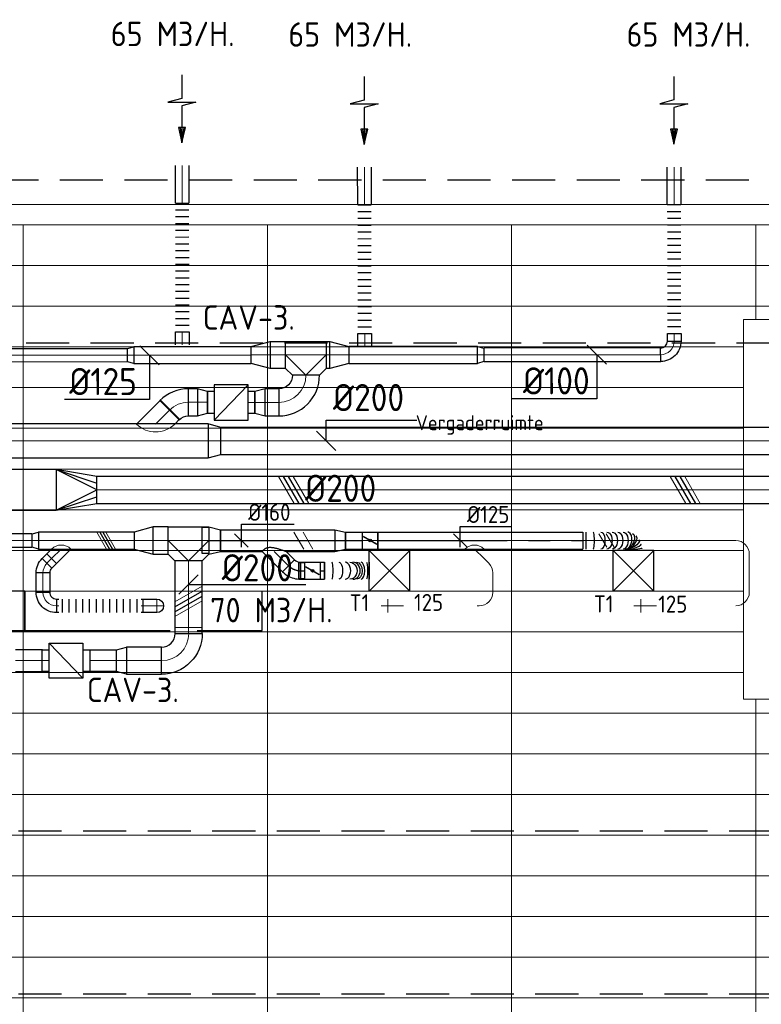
# Model space of a CAD drawing. Header units: millimetres. Extents: x -74135 to 19179, y 5032 to 51848.
# Tile 16 of 55: x -50282 to -44815, y 13602 to 20861. Entities that reach past the tile are written whole.
import ezdxf
from ezdxf.enums import TextEntityAlignment as Align

# ---------------------------------------------------------------- set-up
doc = ezdxf.new("R2010")
doc.units = ezdxf.units.MM
doc.header["$LTSCALE"] = 50
doc.linetypes.add('CENTER2', pattern=[28.575, 19.05, -3.175, 3.175, -3.175])
doc.linetypes.add('HIDDEN', pattern=[9.525, 6.35, -3.175])
for name, color, linetype in [('4plfd', 254, 'Continuous'), ('BL$4----', 7, 'Continuous'), ('WL570---_RETOUR', 100, 'Continuous'), ('WL570---_TOEVOER', 200, 'Continuous'), ('WL570---_TOEVOER_HL', 1, 'Continuous'), ('WL570---_TOEVOER_RST', 3, 'Continuous'), ('WL570---_TOEVOER_RST_HL', 1, 'Continuous'), ('WM570---_RETOUR', 2, 'Continuous'), ('WM570---_TOEVOER', 2, 'Continuous'), ('WM570---_TOEVOER_PR', 2, 'Continuous'), ('WM570---_TOEVOER_RST_PR', 1, 'Continuous')]:
    doc.layers.add(name, color=color, linetype=linetype)
for name, color, linetype, lineweight in [('WL570---_BESTAAND-HARTLIJN', 161, 'Continuous', 0), ('WL570---_BESTAAND-RETOUR', 140, 'Continuous', 0), ('WL570---_BESTAAND-ROOSTER', 161, 'Continuous', 0), ('WL570---_BESTAAND-TOEVOER', 180, 'Continuous', 0), ('WL570---_DEMONTEREN', 10, 'Continuous', 0)]:
    doc.layers.add(name, color=color, linetype=linetype, lineweight=lineweight)
doc.layers.get('WL570---_DEMONTEREN').off()
doc.styles.add('BURO-025', font='ISO96.shx', dxfattribs={"height": 125})
doc.styles.add('LZ-MAATVOEREN', font='simplex')
doc.styles.add('MAATVOERING', font='ISO')

# ---------------------------------------------------------------- blocks, each defined once
blk = doc.blocks.new('KARO')
for p, q in [((1, 0.5), (0, 0.5)), ((0, -0.5), (1, -0.5))]:
    blk.add_line(p, q)
at = {"invisible_edges": 15}
blk.add_3dface([(0, 0.5), (0, -0.5), (1, -0.5), (1, 0.5)], dxfattribs=at)
at = {"layer": 'WL570---_BESTAAND-HARTLIJN'}
blk.add_line((0, 0), (1, 0), dxfattribs=at)
blk = doc.blocks.new('ORN_T_SP')
blk.add_lwpolyline([(-0.5, 0.5), (-0.5, -0.5), (0.5, -0.5), (0.5, 0.5)], close=True)
at = {"style": 'LZ-MAATVOEREN', "flags": 9}
for tag, p in [('ROS_TYPE', (0.6333, 0.6833)), ('ROS_M3H', (0.6333, 0.4833)), ('ROS_ZIJDE', (0.6333, 0.2833)), ('ROS_STAT', (0.6333, 0.0833))]:
    blk.add_attdef(tag, p, '', height=0.125, dxfattribs=at)
blk = doc.blocks.new('OBO10000090ZE')
blk.add_lwpolyline([(-50, 0), (50, 0), (50, 100, 1), (-50, 100)], format="xyb", close=True)
at = {"layer": 'WL570---_BESTAAND-HARTLIJN'}
for points in [[(0, 0), (0, 150)], [(-50, 100), (50, 100)]]:
    blk.add_lwpolyline(points, dxfattribs=at)
blk = doc.blocks.new('OSV20012501390G')
blk.add_lwpolyline([(0, -100), (140, -62.5), (140, 62.5), (0, 100)], close=True)
at = {"layer": 'WL570---_BESTAAND-HARTLIJN'}
blk.add_line((0, 0), (140, 0), dxfattribs=at)
blk = doc.blocks.new('OSV1251000460G')
blk.add_lwpolyline([(0, -62.5), (46.7, -50), (46.7, 50), (0, 62.5)], close=True)
at = {"layer": 'WL570---_BESTAAND-HARTLIJN'}
blk.add_line((0, 0), (46.7, 0), dxfattribs=at)
blk = doc.blocks.new('OZA1250100045L')
blk.add_lwpolyline([(-70.7, 0), (-106.1, 35.4), (-35.4, 106.1), (70.7, 0)])
at = {"layer": 'WL570---_BESTAAND-HARTLIJN'}
blk.add_line((0, 0), (-70.7, 70.7), dxfattribs=at)
at = {"layer": 'WL570---_BESTAAND-TOEVOER'}
blk.add_arc((0, 70.7), 100, 225, 315, dxfattribs=at)
blk = doc.blocks.new('VBX1601600016025000')
for points in [[(50, 80), (0, 80), (0, -80), (50, -80)], [(300, -80), (350, -80), (350, 80), (300, 80)]]:
    blk.add_lwpolyline(points)
blk.add_lwpolyline([(50, -130), (300, -130), (300, 130), (50, 130)], close=True)
at = {"layer": 'WL570---_BESTAAND-HARTLIJN'}
blk.add_line((300, 0), (350, 0), dxfattribs=at)
at = {"layer": 'WL570---_BESTAAND-TOEVOER'}
blk.add_line((50, -130), (300, 130), dxfattribs=at)
blk = doc.blocks.new('OBO10000090L')
blk.add_lwpolyline([(50, 0, 0.414214), (-100, 150), (-100, 50, -0.414214), (-50, 0)], format="xyb", close=True)
at = {"invisible_edges": 15}
for points in [[(-91.3, 49.2), (-74, 147.7), (-100, 150), (-100, 50)], [(-82.9, 47), (-48.7, 141), (-74, 147.7), (-91.3, 49.2)], [(-75, 43.3), (-25, 129.9), (-48.7, 141), (-82.9, 47)], [(-67.9, 38.3), (-3.6, 114.9), (-25, 129.9), (-75, 43.3)], [(-61.7, 32.1), (14.9, 96.4), (-3.6, 114.9), (-67.9, 38.3)], [(-56.7, 25), (29.9, 75), (14.9, 96.4), (-61.7, 32.1)], [(-53, 17.1), (41, 51.3), (29.9, 75), (-56.7, 25)], [(-50.8, 8.7), (47.7, 26), (41, 51.3), (-53, 17.1)], [(-50, 0), (50, 0), (47.7, 26), (-50.8, 8.7)]]:
    blk.add_3dface(points, dxfattribs=at)
at = {"layer": 'WL570---_BESTAAND-HARTLIJN'}
blk.add_arc((-100, 0), 100, 0, 90, dxfattribs=at)
blk = doc.blocks.new('FLLINE100')
blk.add_line((0, -50), (0, 50))
blk = doc.blocks.new('OEX1000063300')
at = {"rotation": 180}
for p in [(50, 0), (100, 0), (150, 0), (200, 0), (250, 0), (300, 0), (350, 0), (400, 0), (450, 0), (500, 0), (550, 0), (600, 0)]:
    blk.add_blockref('FLLINE100', p, dxfattribs=at)
blk = doc.blocks.new('OBO10000045H')
blk.add_lwpolyline([(50, -41.4, 0.198912), (6.1, 64.6), (-64.6, -6.1, -0.198912), (-50, -41.4)], format="xyb", close=True)
at = {"invisible_edges": 15}
for points in [[(-61.7, -9.3), (14.9, 55), (6.1, 64.6), (-64.6, -6.1)], [(-59, -12.7), (22.9, 44.6), (14.9, 55), (-61.7, -9.3)], [(-56.7, -16.4), (29.9, 33.6), (22.9, 44.6), (-59, -12.7)], [(-54.7, -20.3), (35.9, 22), (29.9, 33.6), (-56.7, -16.4)], [(-53, -24.3), (41, 9.9), (35.9, 22), (-54.7, -20.3)], [(-51.7, -28.5), (44.9, -2.6), (41, 9.9), (-53, -24.3)], [(-50.8, -32.7), (47.7, -15.4), (44.9, -2.6), (-51.7, -28.5)], [(-50.2, -37.1), (49.4, -28.3), (47.7, -15.4), (-50.8, -32.7)], [(-50, -41.4), (50, -41.4), (49.4, -28.3), (-50.2, -37.1)]]:
    blk.add_3dface(points, dxfattribs=at)
at = {"layer": 'WL570---_BESTAAND-HARTLIJN'}
blk.add_arc((-100, -41.4), 100, 0, 45, dxfattribs=at)
blk = doc.blocks.new('OTS20020020000H')
blk.add_lwpolyline([(-150, -100), (150, -100), (150, 100), (100, 150), (-100, 150), (-150, 100)], close=True)
at = {"layer": 'WL570---_BESTAAND-HARTLIJN'}
blk.add_line((-150, 0), (150, 0), dxfattribs=at)
at = {"layer": 'WL570---_BESTAAND-RETOUR'}
blk.add_lwpolyline([(-150, 0), (0, 150), (150, 0)], dxfattribs=at)
blk = doc.blocks.new('OBO20000090H')
blk.add_lwpolyline([(100, -200, 0.414214), (-200, 100), (-200, -100, -0.414214), (-100, -200)], format="xyb", close=True)
at = {"invisible_edges": 15}
for points in [[(-182.6, -101.5), (-147.9, 95.4), (-200, 100), (-200, -100)], [(-165.8, -106), (-97.4, 81.9), (-147.9, 95.4), (-182.6, -101.5)], [(-150, -113.4), (-50, 59.8), (-97.4, 81.9), (-165.8, -106)], [(-135.7, -123.4), (-7.2, 29.8), (-50, 59.8), (-150, -113.4)], [(-123.4, -135.7), (29.8, -7.2), (-7.2, 29.8), (-135.7, -123.4)], [(-113.4, -150), (59.8, -50), (29.8, -7.2), (-123.4, -135.7)], [(-106, -165.8), (81.9, -97.4), (59.8, -50), (-113.4, -150)], [(-101.5, -182.6), (95.4, -147.9), (81.9, -97.4), (-106, -165.8)], [(-100, -200), (100, -200), (95.4, -147.9), (-101.5, -182.6)]]:
    blk.add_3dface(points, dxfattribs=at)
at = {"layer": 'WL570---_BESTAAND-HARTLIJN'}
blk.add_arc((-200, -200), 200, 0, 90, dxfattribs=at)
blk = doc.blocks.new('OBO10000090H')
blk.add_lwpolyline([(50, -100, 0.414214), (-100, 50), (-100, -50, -0.414214), (-50, -100)], format="xyb", close=True)
at = {"invisible_edges": 15}
for points in [[(-91.3, -50.8), (-74, 47.7), (-100, 50), (-100, -50)], [(-82.9, -53), (-48.7, 41), (-74, 47.7), (-91.3, -50.8)], [(-75, -56.7), (-25, 29.9), (-48.7, 41), (-82.9, -53)], [(-67.9, -61.7), (-3.6, 14.9), (-25, 29.9), (-75, -56.7)], [(-61.7, -67.9), (14.9, -3.6), (-3.6, 14.9), (-67.9, -61.7)], [(-56.7, -75), (29.9, -25), (14.9, -3.6), (-61.7, -67.9)], [(-53, -82.9), (41, -48.7), (29.9, -25), (-56.7, -75)], [(-50.8, -91.3), (47.7, -74), (41, -48.7), (-53, -82.9)], [(-50, -100), (50, -100), (47.7, -74), (-50.8, -91.3)]]:
    blk.add_3dface(points, dxfattribs=at)
at = {"layer": 'WL570---_BESTAAND-HARTLIJN'}
blk.add_arc((-100, -100), 100, 0, 90, dxfattribs=at)
blk = doc.blocks.new('KARH')
for p, q in [((1, 0.5), (0, 0.5)), ((0, -0.5), (1, -0.5))]:
    blk.add_line(p, q)
at = {"invisible_edges": 15}
blk.add_3dface([(0, 0.5), (0, -0.5), (1, -0.5), (1, 0.5)], dxfattribs=at)
blk = doc.blocks.new('VRO300200002003000H')
at = {"layer": 'WL570---_TOEVOER'}
for p, q in [((0, 150), (300, 50)), ((0, -150), (300, -50))]:
    blk.add_line(p, q, dxfattribs=at)
blk.add_lwpolyline([(0, 150), (0, -150), (300, -100), (300, 100)], close=True, dxfattribs=at)
blk.add_lwpolyline([(0, -150), (0, -150), (300, 0), (0, 150)], dxfattribs=at)
blk = doc.blocks.new('MVLINE')
blk.add_line((35.4, -35.4), (-35.4, 35.4))
blk = doc.blocks.new('OEX10000100000')
at = {"rotation": 90}
for p in [(0, -50), (0, -100), (0, -150), (0, -200), (0, -250), (0, -300), (0, -350), (0, -400), (0, -450), (0, -500), (0, -550), (0, -600), (0, -650), (0, -700), (0, -750), (0, -800), (0, -850), (0, -900), (0, -950), (0, -1000)]:
    blk.add_blockref('FLLINE100', p, dxfattribs=at)
blk = doc.blocks.new('AFZPIJL')
for points in [[(0, -10), (0, -6.52), (-2.06, -5.97), (2.06, -5.97), (0, -5.41), (0, 0)], [(-0.26, -2.22), (0, 0)], [(0.26, -2.22), (0, 0)]]:
    blk.add_lwpolyline(points)
blk.add_lwpolyline([(0.52, -2.22), (-0.52, -2.22), (0, 0)], close=True)
blk = doc.blocks.new('OSV2001600740G')
blk.add_lwpolyline([(0, -100), (74.6, -80), (74.6, 80), (0, 100)], close=True)
at = {"layer": 'WL570---_BESTAAND-HARTLIJN'}
blk.add_line((0, 0), (74.6, 0), dxfattribs=at)
blk = doc.blocks.new('OZA2500200045R')
blk.add_lwpolyline([(141.4, 0), (176.8, 35.4), (35.4, 176.8), (-141.4, 0)])
at = {"layer": 'WL570---_BESTAAND-HARTLIJN'}
blk.add_line((0, 0), (106.1, 106.1), dxfattribs=at)
at = {"layer": 'WL570---_BESTAAND-RETOUR'}
blk.add_arc((0, 141.4), 200, 225, 315, dxfattribs=at)
blk = doc.blocks.new('OBO20000045H')
blk.add_lwpolyline([(100, -82.8, 0.198912), (12.1, 129.3), (-129.3, -12.1, -0.198912), (-100, -82.8)], format="xyb", close=True)
at = {"invisible_edges": 15}
for points in [[(-123.4, -18.6), (29.8, 110), (12.1, 129.3), (-129.3, -12.1)], [(-118.1, -25.5), (45.7, 89.2), (29.8, 110), (-123.4, -18.6)], [(-113.4, -32.8), (59.8, 67.2), (45.7, 89.2), (-118.1, -25.5)], [(-109.4, -40.6), (71.9, 43.9), (59.8, 67.2), (-113.4, -32.8)], [(-106, -48.6), (81.9, 19.8), (71.9, 43.9), (-109.4, -40.6)], [(-103.4, -57), (89.8, -5.2), (81.9, 19.8), (-106, -48.6)], [(-101.5, -65.5), (95.4, -30.7), (89.8, -5.2), (-103.4, -57)], [(-100.4, -74.1), (98.9, -56.7), (95.4, -30.7), (-101.5, -65.5)], [(-100, -82.8), (100, -82.8), (98.9, -56.7), (-100.4, -74.1)]]:
    blk.add_3dface(points, dxfattribs=at)
at = {"layer": 'WL570---_BESTAAND-HARTLIJN'}
blk.add_arc((-200, -82.8), 200, 0, 45, dxfattribs=at)
blk = doc.blocks.new('OSV2502000930G')
blk.add_lwpolyline([(0, -125), (93.3, -100), (93.3, 100), (0, 125)], close=True)
at = {"layer": 'WL570---_BESTAAND-HARTLIJN'}
blk.add_line((0, 0), (93.3, 0), dxfattribs=at)
blk = doc.blocks.new('UISO')
for p, q in [((0, 0.18), (1, 0.757)), ((0, 0), (1, 0.577))]:
    blk.add_line(p, q)
at = {"layer": 'WL570---_BESTAAND-TOEVOER'}
for p, q in [((0, 0.36), (1, 0.937)), ((0, -0.18), (1, 0.397))]:
    blk.add_line(p, q, dxfattribs=at)
blk = doc.blocks.new('Groep-46')
at = {"color": 8, "linetype": 'Continuous', "lineweight": 13}
for p, q in [((-73154.9, 18699.1), (-22154.9, 18699.1)), ((-73154.9, 18699.1), (-22154.9, 18699.1)), ((-73154.9, 18399.1), (-22154.9, 18399.1)), ((-73154.9, 18099.1), (-45944.9, 18099.1)), ((-73154.9, 17799.1), (-45944.9, 17799.1)), ((-73154.9, 17499.1), (-45944.9, 17499.1)), ((-45944.9, 17199.1), (-73154.9, 17199.1)), ((-73154.9, 16899.1), (-45944.9, 16899.1)), ((-45944.9, 16599.1), (-73154.9, 16599.1)), ((-45944.9, 16299.1), (-73154.9, 16299.1)), ((-45944.9, 15999.1), (-73154.9, 15999.1)), ((-45944.9, 15699.1), (-73154.9, 15699.1)), ((-22154.9, 15399.1), (-73154.9, 15399.1)), ((-73154.9, 15099.1), (-22154.9, 15099.1)), ((-22154.9, 14799.1), (-73154.9, 14799.1)), ((-22154.9, 14499.1), (-73154.9, 14499.1)), ((-22154.9, 14199.1), (-73154.9, 14199.1)), ((-22154.9, 13899.1), (-73154.9, 13899.1)), ((-22154.9, 13599.1), (-73154.9, 13599.1)), ((-73154.9, 13299.1), (-22154.9, 13299.1))]:
    blk.add_line(p, q, dxfattribs=at)
blk.add_lwpolyline([(-45944.9, 18302.4), (-43444.8, 18302.4), (-43444.8, 15502.4), (-45944.9, 15502.4)], close=True, dxfattribs=at)
blk = doc.blocks.new('Groep-53')
at = {"color": 8, "linetype": 'Continuous', "lineweight": 13}
for p, q in [((-22004.9, 19149), (-54854.9, 19149.1)), ((-36854.9, 18999.1), (-54854.9, 18999.1)), ((-22154.9, 18999.1), (-54854.9, 18999.1)), ((-51254.9, 18999.1), (-51254.9, 6698.7)), ((-49454.9, 18999.1), (-49454.9, 6622.6)), ((-47654.9, 18999.1), (-47654.9, 6597.2)), ((-45854.9, 18999.1), (-45854.9, 18302.4)), ((-45854.9, 15502.4), (-45854.9, 6622.6))]:
    blk.add_line(p, q, dxfattribs=at)
at = {"color": 8}
blk.add_blockref('Groep-46', (0, 0), dxfattribs=at)
blk = doc.blocks.new('Block plafond 4e verd')
at = {"layer": '4plfd'}
blk.add_blockref('Groep-53', (73304.912, -19149.14), dxfattribs=at)
blk = doc.blocks.new('*U520')
at = {"color": 0, "ltscale": 10}
for p, q in [((150, 150, -2500), (-150, 150, -2500)), ((-150, -150, -2500), (-150, 150, -2500)), ((150, -150, -2500), (-150, 150, -2500)), ((-150, -150, -2500), (150, 150, -2500)), ((150, -150, -2500), (150, 150, -2500)), ((150, -150, -2500), (-150, -150, -2500))]:
    blk.add_line(p, q, dxfattribs=at)
at = {"layer": 'WL570---_TOEVOER_RST_HL', "linetype": 'CENTER2'}
blk.add_circle((0, 0, -2500), 0.075, dxfattribs=at)
at = {"layer": 'WL570---_TOEVOER_RST', "color": 2, "style": 'BURO-025'}
for tag in ['MC', 'Q']:
    blk.add_attdef(tag, text='', height=125, dxfattribs=at).set_placement((0, 0), align=Align.MIDDLE)
at = {"layer": 'WM570---_TOEVOER_RST_PR', "color": 2, "style": 'BURO-025'}
blk.add_attdef('POSNR', text='', height=125, dxfattribs=at).set_placement((0, 0), align=Align.MIDDLE)
blk = doc.blocks.new('*U521')
at = {"color": 0, "ltscale": 10}
for p, q in [((150, 150, -2500), (-150, 150, -2500)), ((-150, -150, -2500), (-150, 150, -2500)), ((150, -150, -2500), (-150, 150, -2500)), ((-150, -150, -2500), (150, 150, -2500)), ((150, -150, -2500), (150, 150, -2500)), ((150, -150, -2500), (-150, -150, -2500))]:
    blk.add_line(p, q, dxfattribs=at)
at = {"layer": 'WL570---_TOEVOER_HL', "linetype": 'CENTER2'}
blk.add_circle((0, 0, -2500), 0.075, dxfattribs=at)
at = {"layer": 'WL570---_TOEVOER', "color": 2, "style": 'BURO-025'}
for tag in ['MC', 'Q']:
    blk.add_attdef(tag, text='', height=125, dxfattribs=at).set_placement((0, 0), align=Align.MIDDLE)
at = {"layer": 'WM570---_TOEVOER_PR', "color": 2, "style": 'BURO-025'}
blk.add_attdef('POSNR', text='', height=125, dxfattribs=at).set_placement((0, 0), align=Align.MIDDLE)
blk = doc.blocks.new('*U522')
at = {"color": 0, "ltscale": 10}
for p, q in [((0, 95, -2700), (-49.5, 95, -2700)), ((-49.5, -95, -2700), (-49.5, 95, -2700)), ((-49.5, -95, -2700), (-49.5, 95, -2700)), ((0, 100, -2700), (85.2, 80, -2700)), ((0, 100, -2700), (0, -100, -2700)), ((85.2, 80, -2700), (85.2, -80, -2700)), ((0, -95, -2700), (-49.5, -95, -2700)), ((0, -100, -2700), (85.2, -80, -2700))]:
    blk.add_line(p, q, dxfattribs=at)
at = {"layer": 'WL570---_TOEVOER_HL', "linetype": 'CENTER2'}
blk.add_line((0, 0, -2700), (85.2, 0, -2700), dxfattribs=at)
for centre in [(0, 0, -2700), (85.2, 0, -2700)]:
    blk.add_circle(centre, 0.075, dxfattribs=at)
at = {"layer": 'WM570---_TOEVOER_PR', "color": 2, "style": 'BURO-025'}
blk.add_attdef('POSNR', text='', height=125, dxfattribs=at).set_placement((0, 0), align=Align.MIDDLE)
blk = doc.blocks.new('*U523')
at = {"color": 0, "ltscale": 10}
for p, q in [((0, 80, -2700), (78.2, 62.5, -2700)), ((0, 80, -2700), (0, -80, -2700)), ((78.2, 62.5, -2700), (78.2, -62.5, -2700)), ((0, -80, -2700), (78.2, -62.5, -2700))]:
    blk.add_line(p, q, dxfattribs=at)
at = {"layer": 'WL570---_TOEVOER_HL', "linetype": 'CENTER2'}
blk.add_line((0, 0, -2700), (78.2, 0, -2700), dxfattribs=at)
for centre in [(0, 0, -2700), (78.2, 0, -2700)]:
    blk.add_circle(centre, 0.075, dxfattribs=at)
at = {"layer": 'WM570---_TOEVOER_PR', "color": 2, "style": 'BURO-025'}
blk.add_attdef('POSNR', text='', height=125, dxfattribs=at).set_placement((0, 0), align=Align.MIDDLE)
blk = doc.blocks.new('*U524')
at = {"color": 0, "ltscale": 10}
for p, q in [((0, 80, -2700), (842.6, 80, -2700)), ((0, -80, -2700), (0, 80, -2700)), ((842.6, 80, -2700), (842.6, -80, -2700)), ((0, -80, -2700), (307.6, -80, -2700)), ((484.4, -80, -2700), (842.6, -80, -2700))]:
    blk.add_line(p, q, dxfattribs=at)
at = {"layer": 'WL570---_TOEVOER_HL', "linetype": 'CENTER2'}
blk.add_line((0, 0, -2700), (842.6, 0, -2700), dxfattribs=at)
at = {"layer": 'WM570---_TOEVOER_PR', "color": 2, "style": 'BURO-025'}
blk.add_attdef('POSNR', text='', height=125, dxfattribs=at).set_placement((0, 0), align=Align.MIDDLE)
blk = doc.blocks.new('*U525')
at = {"color": 0, "ltscale": 10}
for p, q in [((0, 88.4, -2700), (62.1, 150.4, -2700)), ((62.1, 150.4, -2700), (150.4, 62.1, -2700)), ((172, 88.1, -2700), (179.6, 95.6, -2700)), ((177.9, 97.2, -2700), (179.6, 95.6, -2700)), ((0, -88.4, -2700), (150.4, 62.1, -2700))]:
    blk.add_line(p, q, dxfattribs=at)
blk.add_spline([(-0.3, -88.2, -2700), (-1, -87.6, -2700), (-2.2, -86.6, -2700), (-3.9, -85.1, -2700), (-6, -83.3, -2700), (-8.4, -81, -2700), (-11.1, -78.2, -2700), (-14.1, -75, -2700), (-17.1, -71.2, -2700), (-20.1, -66.9, -2700), (-23, -61.9, -2700), (-25.5, -56.2, -2700), (-27.7, -49.8, -2700), (-29.2, -42.6, -2700), (-30, -34.4, -2700), (-30, -25.5, -2700), (-29.2, -15.8, -2700), (-27.7, -5.5, -2700), (-25.5, 5.1, -2700), (-23, 15.9, -2700), (-20.1, 26.6, -2700), (-17.1, 37, -2700), (-14.1, 46.8, -2700), (-11.1, 55.9, -2700), (-8.4, 64.1, -2700), (-6, 71.3, -2700), (-3.9, 77.3, -2700), (-2.2, 82.1, -2700), (-1, 85.6, -2700), (-0.3, 87.7, -2700), (0, 88.4, -2700)], degree=3, dxfattribs=at)
at = {"layer": 'WL570---_TOEVOER_HL', "linetype": 'CENTER2'}
blk.add_line((0, 0, -2700), (106.3, 106.3, -2700), dxfattribs=at)
at = {"layer": 'WM570---_TOEVOER_PR', "color": 2, "style": 'BURO-025'}
blk.add_attdef('POSNR', text='', height=125, dxfattribs=at).set_placement((0, 0), align=Align.MIDDLE)
blk = doc.blocks.new('*U526')
at = {"color": 0, "ltscale": 10}
for p, q in [((-7.6, 80.8, -2700), (80.8, -7.6, -2700)), ((-51.8, -62.5, -2700), (-51.8, 62.5, -2700))]:
    blk.add_line(p, q, dxfattribs=at)
for radius, start, end in [(62.6, 270, 315), (187.6, 270, 280.47374), (187.6, 283.79604, 315)]:
    blk.add_arc((-51.8, 125.1, -2700), radius, start, end, dxfattribs=at)
at = {"layer": 'WL570---_TOEVOER_HL', "linetype": 'CENTER2'}
blk.add_arc((-51.8, 125.1, -2700), 125.1, 270, 315, dxfattribs=at)
at = {"layer": 'WM570---_TOEVOER_PR', "color": 2, "style": 'BURO-025'}
blk.add_attdef('POSNR', text='', height=125, dxfattribs=at).set_placement((0, 0), align=Align.MIDDLE)
blk = doc.blocks.new('*U527')
at = {"color": 0, "ltscale": 10}
for p, q in [((0, 62.5, -2700), (31.6, 62.5, -2700)), ((0, -62.5, -2700), (0, 62.5, -2700)), ((0, -62.5, -2700), (31.6, -62.5, -2700))]:
    blk.add_line(p, q, dxfattribs=at)
at = {"layer": 'WL570---_TOEVOER_HL', "linetype": 'CENTER2'}
blk.add_line((0, 0, -2700), (31.6, 0, -2700), dxfattribs=at)
at = {"layer": 'WM570---_TOEVOER_PR', "color": 2, "style": 'BURO-025'}
blk.add_attdef('POSNR', text='', height=125, dxfattribs=at).set_placement((0, 0), align=Align.MIDDLE)
blk = doc.blocks.new('*U528')
at = {"color": 0, "ltscale": 10}
for p, q in [((0, 62.5, -2700), (31.6, 62.5, -2700)), ((31.6, 62.5, -2700), (31.6, -62.5, -2700)), ((0, -62.5, -2700), (31.6, -62.5, -2700))]:
    blk.add_line(p, q, dxfattribs=at)
at = {"layer": 'WL570---_TOEVOER_HL', "linetype": 'CENTER2'}
blk.add_line((0, 0, -2700), (31.6, 0, -2700), dxfattribs=at)
at = {"layer": 'WM570---_TOEVOER_PR', "color": 2, "style": 'BURO-025'}
blk.add_attdef('POSNR', text='', height=125, dxfattribs=at).set_placement((0, 0), align=Align.MIDDLE)
blk = doc.blocks.new('*U529')
at = {"color": 0, "ltscale": 10}
for p, q in [((0, 62.5, -2700), (126.6, 62.5, -2700)), ((0, -62.5, -2700), (0, 62.5, -2700)), ((0, -62.5, -2700), (126.6, -62.5, -2700))]:
    blk.add_line(p, q, dxfattribs=at)
at = {"layer": 'WL570---_TOEVOER_HL', "linetype": 'CENTER2'}
blk.add_line((0, 0, -2700), (126.6, 0, -2700), dxfattribs=at)
at = {"layer": 'WM570---_TOEVOER_PR', "color": 2, "style": 'BURO-025'}
blk.add_attdef('POSNR', text='', height=125, dxfattribs=at).set_placement((0, 0), align=Align.MIDDLE)
blk = doc.blocks.new('*U530')
at = {"ltscale": 10}
for p, q in [((-56.4, 62.5, -2700), (56.4, 62.5, -2700)), ((-56.4, -62.5, -2700), (-56.4, 62.5, -2700)), ((-49.4, 27.3, -2700), (-48.4, 29.1, -2700)), ((48.4, -29.1, -2700), (-49.4, 27.3, -2700)), ((49.4, -27.3, -2700), (-48.4, 29.1, -2700)), ((56.4, 62.5, -2700), (56.4, -62.5, -2700)), ((-56.4, -62.5, -2700), (56.4, -62.5, -2700)), ((48.4, -29.1, -2700), (49.4, -27.3, -2700))]:
    blk.add_line(p, q, dxfattribs=at)
blk.add_circle((0, 0, -2700), 9.41, dxfattribs=at)
at = {"layer": 'WL570---_TOEVOER', "color": 2, "style": 'BURO-025'}
blk.add_attdef('I', text='', height=125, dxfattribs=at).set_placement((0, 0), align=Align.MIDDLE)
at = {"layer": 'WM570---_TOEVOER_PR', "color": 2, "style": 'BURO-025'}
blk.add_attdef('POSNR', text='', height=125, dxfattribs=at).set_placement((0, 0), align=Align.MIDDLE)
blk = doc.blocks.new('*U531')
at = {"color": 0, "ltscale": 10}
for p, q in [((0, 62.5, -2700), (1511.7, 62.5, -2700)), ((0, -62.5, -2700), (0, 62.5, -2700)), ((1511.7, 62.5, -2700), (1511.7, -62.5, -2700)), ((0, -62.5, -2700), (1511.7, -62.5, -2700))]:
    blk.add_line(p, q, dxfattribs=at)
at = {"layer": 'WL570---_TOEVOER_HL', "linetype": 'CENTER2'}
blk.add_line((0, 0, -2700), (1511.7, 0, -2700), dxfattribs=at)
at = {"layer": 'WM570---_TOEVOER_PR', "color": 2, "style": 'BURO-025'}
blk.add_attdef('POSNR', text='', height=125, dxfattribs=at).set_placement((0, 0), align=Align.MIDDLE)
blk = doc.blocks.new('*U532')
at = {"color": 0, "ltscale": 10}
for p, q in [((0, 62.5, -2700), (0, -62.5, -2700)), ((22.5, 62.5, -2700), (22.5, -62.5, -2700)), ((436.4, -72.6, -2700), (311.4, -72.6, -2700)), ((429.7, -25, -2700), (429.5, -24.3, -2700))]:
    blk.add_line(p, q, dxfattribs=at)
for centre, major_axis, ratio, start_param, end_param in [((75.4, 0, -2700), (0, -62.5), 0.162419, 0, 3.141593), ((351.5, -14.5, -2700), (-43.4, -45.6), 0.473674, 0.138878, 3.077121), ((323.5, 0, -2700), (-10.1, -62.2), 0.590305, 0.095972, 3.045621), ((323.5, 0, -2700), (-10.1, -62.2), 0.590305, 3.045621, 3.237565), ((351.5, -14.5, -2700), (-43.4, -45.6), 0.473674, 3.077121, 3.206064), ((370, -44.6, -2700), (-59.6, -19.9), 0.22908, 0.025464, 3.116129)]:
    blk.add_ellipse(centre, major_axis=major_axis, ratio=ratio, start_param=start_param, end_param=end_param, dxfattribs=at)
at = {"color": 0, "ltscale": 10, "extrusion": (0, 0, -1)}
for centre, major_axis, ratio, start_param, end_param in [((133.2, 0, -2700), (0, 62.5), 0.470558, 0, 3.141593), ((177.4, 0, -2700), (0, 62.5), 0.60044, 0, 3.141593), ((216.9, 0, -2700), (0, 62.5), 0.60044, 0, 3.141593), ((256.5, 0, -2700), (0, 62.5), 0.60044, 0, 3.141593), ((296.1, 0, -2700), (0, 62.5), 0.60044, 0, 3.141593), ((362.3, -28, -2700), (53.5, 33.1), 0.364019, 6.23895, 9.346622), ((338.3, -4.9, -2700), (28.8, 56), 0.550699, 6.199584, 9.302964), ((373.9, -63, -2700), (62.5, 6.6), 0.078177, 6.274904, 9.416497)]:
    blk.add_ellipse(centre, major_axis=major_axis, ratio=ratio, start_param=start_param, end_param=end_param, dxfattribs=at)
at = {"layer": 'WM570---_TOEVOER_PR', "color": 2, "style": 'BURO-025'}
blk.add_attdef('POSNR', text='', height=125, dxfattribs=at).set_placement((0, 0), align=Align.MIDDLE)
blk = doc.blocks.new('*U533')
at = {"ltscale": 10}
for p, q in [((-56.4, 59.4, -2700), (-100.8, 59.4, -2700)), ((-100.8, -59.4, -2700), (-100.8, 59.4, -2700)), ((-56.4, 62.5, -2700), (56.4, 62.5, -2700)), ((-56.4, -62.5, -2700), (-56.4, 62.5, -2700)), ((-49.4, 27.3, -2700), (-48.4, 29.1, -2700)), ((48.4, -29.1, -2700), (-49.4, 27.3, -2700)), ((49.4, -27.3, -2700), (-48.4, 29.1, -2700)), ((56.4, 62.5, -2700), (56.4, -62.5, -2700)), ((-56.4, -59.4, -2700), (-100.8, -59.4, -2700)), ((-56.4, -62.5, -2700), (56.4, -62.5, -2700)), ((48.4, -29.1, -2700), (49.4, -27.3, -2700))]:
    blk.add_line(p, q, dxfattribs=at)
blk.add_circle((0, 0, -2700), 9.41, dxfattribs=at)
at = {"layer": 'WL570---_TOEVOER', "color": 2, "style": 'BURO-025'}
blk.add_attdef('I', text='', height=125, dxfattribs=at).set_placement((0, 0), align=Align.MIDDLE)
at = {"layer": 'WM570---_TOEVOER_PR', "color": 2, "style": 'BURO-025'}
blk.add_attdef('POSNR', text='', height=125, dxfattribs=at).set_placement((0, 0), align=Align.MIDDLE)
blk = doc.blocks.new('*U534')
at = {"color": 0, "ltscale": 10}
for p, q in [((0, 62.5, -2700), (0, -62.5, -2700)), ((29.7, 62.5, -2700), (29.7, -62.5, -2700)), ((361.1, 62.5, -2700), (361.1, -62.5, -2700))]:
    blk.add_line(p, q, dxfattribs=at)
for centre, major_axis, ratio, start_param, end_param in [((86.5, 0, -2700), (0, -62.5), 0.14434, 0, 3.141593), ((183.9, 0, -2700), (0, -62.5), 0.663745, 0, 3.141593), ((242, 0, -2700), (0, 62.5), 0.852069, 3.141593, 6.283185), ((302.2, 0, -2700), (0, 62.5), 0.421236, 3.141593, 6.283185)]:
    blk.add_ellipse(centre, major_axis=major_axis, ratio=ratio, start_param=start_param, end_param=end_param, dxfattribs=at)
at = {"color": 0, "ltscale": 10, "extrusion": (0, 0, -1)}
for centre, major_axis, ratio, start_param, end_param in [((138.5, 0, -2700), (0, 62.5), 0.421236, 0, 3.141593), ((219.2, 0, -2700), (0, 62.5), 0.852069, 0, 3.141593), ((268.3, 0, -2700), (0, -62.5), 0.663745, 3.141593, 6.283185), ((340.9, 0, -2700), (0, -62.5), 0.14434, 3.141593, 6.283185)]:
    blk.add_ellipse(centre, major_axis=major_axis, ratio=ratio, start_param=start_param, end_param=end_param, dxfattribs=at)
at = {"layer": 'WM570---_TOEVOER_PR', "color": 2, "style": 'BURO-025'}
blk.add_attdef('POSNR', text='', height=125, dxfattribs=at).set_placement((0, 0), align=Align.MIDDLE)
blk = doc.blocks.new('*U558')
at = {"layer": 'WM570---_TOEVOER', "color": 0, "ltscale": 10}
for p, q in [((0, 120.5), (389.3, 120.5)), ((0, -50), (0, 120.5)), ((50, -50), (-50, 50))]:
    blk.add_line(p, q, dxfattribs=at)
at = {"layer": 'WM570---_TOEVOER', "color": 0, "style": 'BURO-025'}
blk.add_text('%%c160', height=125, dxfattribs=at).set_placement((50, 145.5))
blk = doc.blocks.new('*U560')
at = {"layer": 'WM570---_TOEVOER', "color": 0, "ltscale": 10}
for p, q in [((0, 104.4), (380.4, 104.4)), ((0, -50), (0, 104.4)), ((50, -50), (-50, 50))]:
    blk.add_line(p, q, dxfattribs=at)
at = {"layer": 'WM570---_TOEVOER', "color": 0, "style": 'BURO-025'}
blk.add_text('%%c125', height=125, dxfattribs=at).set_placement((50, 129.4))

msp = doc.modelspace()

# ---------------------------------------------------------------- linework, layer by layer
at = {"color": 2, "linetype": 'HIDDEN'}
for p, q in [((-53795.6, 19680.2), (-35993.5, 19680.2)), ((-54045.6, 18480.2), (-22045.8, 18480.2)), ((-71245.8, 14880.2), (-22045.8, 14880.2)), ((-71245.8, 13680.2), (-22045.8, 13680.2))]:
    msp.add_line(p, q, dxfattribs=at)
at = {"layer": 'WL570---_BESTAAND-ROOSTER'}
for p, q in [((-49173.6, 16648.9), (-50244.5, 16648.9)), ((-49173.6, 16648.9), (-48973.6, 16648.9)), ((-48494.5, 16648.9), (-48973.6, 16648.9)), ((-49137.2, 16380.2), (-48937.2, 16380.2))]:
    msp.add_line(p, q, dxfattribs=at)
at = {"layer": 'WL570---_TOEVOER'}
for p, q in [((-50244.5, 16648.9), (-50244.5, 16358.9)), ((-48494.5, 16358.9), (-48494.5, 16648.9)), ((-50244.5, 16358.9), (-49173.6, 16358.9)), ((-48973.6, 16358.9), (-48494.5, 16358.9))]:
    msp.add_line(p, q, dxfattribs=at)
at = {"layer": 'WM570---_TOEVOER'}
for points in [[(-49325.7, 18386.5), (-49326, 18060.7), (-49952.2, 18061.3)], [(-46026.8, 18391.4), (-46027.1, 18065.7), (-46653.3, 18066.2)], [(-48022.2, 17756.5), (-48022.3, 17908.5), (-47353.3, 17909.1)], [(-49037.2, 16697.1), (-48842.3, 16697.1), (-48173.2, 16697.1)]]:
    msp.add_lwpolyline(points, dxfattribs=at)

# ---------------------------------------------------------------- block references
at = {"layer": 'WL570---_BESTAAND-RETOUR', "xscale": 5.866066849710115, "yscale": 200, "zscale": 200, "rotation": 225.0506517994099}
msp.add_blockref('KARO', (-49174, 17986.6), dxfattribs=at)
at = {"layer": 'WL570---_DEMONTEREN'}
for name, p, xscale, yscale, zscale, rotation in [('KARO', (-48887.2, 17021.5), -110.7921796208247, 200, 200, 180), ('KARO', (-46761.2, 17021.5), 1877.598184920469, 125, 125, 180), ('UISO', (-48237.6, 17084), 125, 125, 125, 270), ('KARO', (-45002.9, 17021.5), 1711.670848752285, 100, 100, 180), ('UISO', (-45993.6, 17071.5), 100, 100, 100, 270), ('KARO', (-46823.9, 16853.6), 48.98494323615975, 100, 100, 135.0000000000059), ('KARO', (-44903.2, 16639.7), 281.743861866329, 100, 100, 90), ('KARO', (-46794.6, 16639.7), 143.1849200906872, 100, 100, 90)]:
    msp.add_blockref(name, p, dxfattribs=dict(at, xscale=xscale, yscale=yscale, zscale=zscale, rotation=rotation))
at = {"layer": 'WL570---_DEMONTEREN', "xscale": -1, "rotation": 180}
msp.add_blockref('OSV20012501390G', (-48776.4, 17021.5), dxfattribs=at)
at = {"layer": 'WL570---_DEMONTEREN'}
for name, p in [('OSV1251000460G', (-46761.2, 17021.5)), ('OBO10000090H', (-44903.2, 17021.5)), ('OBO10000045H', (-46794.6, 16824.3))]:
    msp.add_blockref(name, p, dxfattribs=at)
for name, p, rotation in [('OZA1250100045L', (-46929.2, 16959), 180), ('OBO10000090L', (-46894.5, 16539.7), 270), ('OBO10000090L', (-45003.2, 16539.7), 270), ('OBO10000090ZE', (-47468.3, 16539.7), 90), ('OBO10000090ZE', (-45603.9, 16539.7), 90)]:
    msp.add_blockref(name, p, dxfattribs=dict(at, rotation=rotation))
at = {"layer": 'WL570---_DEMONTEREN', "yscale": 100, "zscale": 100}
for p, xscale in [((-47468.3, 16539.7), 16.03765465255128), ((-46910.7, 16539.7), 16.2227493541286), ((-45603.9, 16539.7), 16.03765465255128)]:
    msp.add_blockref('KARO', p, dxfattribs=dict(at, xscale=xscale))
at = {"layer": 'WL570---_RETOUR'}
msp.add_blockref('Block plafond 4e verd', (-72306, 19498.9), dxfattribs=at)
for name, p, xscale, yscale, zscale, rotation in [('AFZPIJL', (-49085.9, 19954.7), -49.99999999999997, 50, 50, 180.0506517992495), ('AFZPIJL', (-47741.9, 19942.4), -49.99999999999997, 50, 50, 180.0506517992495), ('AFZPIJL', (-45459.1, 19943.7), -49.99999999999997, 50, 50, 180.0506517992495), ('KARO', (-49084.3, 19509.9), -275.9456809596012, 100, 100, 270.0506517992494), ('KARO', (-47740.3, 19497.6), -275.9456809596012, 100, 100, 270.0506517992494), ('KARO', (-45457.6, 19498.9), -275.9456809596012, 100, 100, 270.0506517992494), ('KARO', (-49083.5, 18559.3), -94.30230512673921, 100, 100, 90.05065179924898), ('KARO', (-47738.8, 18547), -95.4620084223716, 100, 100, 90.05065179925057), ('KARO', (-45456.7, 18548.3), -55.98824614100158, 100, 100, 90.05065179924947), ('KARO', (-49439.7, 18388.1), 864.2164372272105, 125, 125, 0.05174817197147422), ('KARO', (-48322.2, 18389.7), -113.3662558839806, 200, 200, 0.05174817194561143), ('KARO', (-48024, 18390), -28.82339029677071, 200, 200, 180.0517481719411), ('KARO', (-46906.3, 18390.4), 948.9129101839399, 125, 125, 180.0517481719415), ('KARO', (-46858.6, 18390.5), 1302.028928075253, 100, 100, 0.05065179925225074), ('KARO', (-50980.6, 18386.8), -1494.792856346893, 100, 100, 180.0506517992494), ('KARO', (-49036.4, 18041.1), 63.95588659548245, 200, 200, 359.9301883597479), ('KARO', (-48473.1, 18040), 101.0179245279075, 200, 200, 359.9819365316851), ('KARO', (-48893, 17755.7), 3805.813300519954, 250, 250, 180)]:
    msp.add_blockref(name, p, dxfattribs=dict(at, xscale=xscale, yscale=yscale, zscale=zscale, rotation=rotation))
at = {"layer": 'WL570---_RETOUR', "xscale": -1}
for name, p, rotation in [('OEX10000100000', (-49084.3, 19559.3), 0.0506517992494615), ('OEX10000100000', (-47740.4, 19547), 0.0506517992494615), ('OEX10000100000', (-45457.6, 19548.3), 0.0506517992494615), ('OSV1251000460G', (-49439.7, 18388.1), 0.05174817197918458), ('OSV20012501390G', (-48435.5, 18389.6), 0.05174817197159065), ('OTS20020020000H', (-48172.2, 18389.9), 180.0517481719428), ('OSV20012501390G', (-47995.1, 18390), 180.0517481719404), ('OSV1251000460G', (-46906.3, 18390.4), 180.0517481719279), ('OBO10000090H', (-45456.6, 18391.7), 180.0506517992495)]:
    msp.add_blockref(name, p, dxfattribs=dict(at, rotation=rotation))
at = {"layer": 'WL570---_RETOUR'}
for name, p, rotation in [('OBO20000090H', (-48171.9, 18039.9), 269.981936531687), ('VBX1601600016025000', (-48897.8, 18039.7), 0.05065179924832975), ('OBO20000045H', (-49119.5, 18041.2), 89.93018835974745), ('OSV2001600740G', (-48972.4, 18041), 359.9301883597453), ('OSV2001600740G', (-48473.1, 18040), 179.9819365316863), ('OZA2500200045R', (-49280, 17880.4), 0.05065179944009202), ('OSV2502000930G', (-48893, 17755.7), 0.050651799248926)]:
    msp.add_blockref(name, p, dxfattribs=dict(at, rotation=rotation))
at = {"layer": 'WL570---_RETOUR', "xscale": 7580.286359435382, "yscale": 200, "zscale": 200}
msp.add_blockref('KARO', (-48799.7, 17755.8), dxfattribs=at)
at = {"layer": 'WL570---_TOEVOER'}
for name, p, xscale, yscale, zscale in [('KARH', (-53561.6, 17394.5), 3547.939973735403, 300, 200), ('KARO', (-49713.6, 17394.5), 6762.87542803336, 200, 200), ('KARO', (-51775.2, 17021.5), 1582.693260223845, 100, 100), ('UISO', (-49137.2, 16497), 200, 200, 200), ('KARO', (-49994.3, 16539.7), -16.2227493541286, 100, 100), ('KARO', (-49371.2, 16539.7), -16.03765465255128, 100, 100)]:
    msp.add_blockref(name, p, dxfattribs=dict(at, xscale=xscale, yscale=yscale, zscale=zscale))
for name, p in [('VRO300200002003000H', (-50013.6, 17394.5)), ('*U522', (-48887.2, 17021.5, 2700)), ('*U524', (-48802, 17021.5, 2700)), ('*U523', (-47959.4, 17021.5, 2700)), ('*U529', (-47881.2, 17021.5, 2700)), ('*U530', (-47698.1, 17021.5, 2700)), ('*U531', (-47641.7, 17021.5, 2700)), ('*U532', (-46129.9, 17021.5, 2700)), ('*U533', (-48123.6, 16798.9, 2700)), ('*U527', (-48211.6, 16798.9, 2700)), ('*U528', (-48067.1, 16798.9, 2700)), ('*U534', (-48067.1, 16798.9, 2700)), ('OEX1000063300', (-50019.4, 16539.7))]:
    msp.add_blockref(name, p, dxfattribs=at)
for name, p, xscale, yscale, zscale, rotation in [('UISO', (-48338.9, 17494.5), 200, 200, 200, 270), ('UISO', (-45451.6, 17494.5), 200, 200, 200, 270), ('KARO', (-49438, 17021.5), 705.7865118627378, 125, 125, 180), ('UISO', (-49691.8, 17084), 125, 125, 125, 270), ('KARO', (-49187.2, 17021.5), 110.7921796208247, 200, 200, 180), ('KARO', (-50081.2, 16853.6), -48.98494323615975, 100, 100, 224.9999999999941), ('KARO', (-49037.2, 16871.5), 535.5242534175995, 200, 200, 270), ('KARO', (-50110.5, 16639.7), -143.1849200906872, 100, 100, 270), ('KARO', (-50114.6, 16136), 198.3539129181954, 160, 160, 180), ('KARO', (-49767.4, 16136), -198.3539129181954, 160, 160, 180), ('KARO', (-49236, 16136), 258.4511978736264, 200, 200, 180)]:
    msp.add_blockref(name, p, dxfattribs=dict(at, xscale=xscale, yscale=yscale, zscale=zscale, rotation=rotation))
at = {"layer": 'WL570---_TOEVOER', "xscale": -1}
for name, p in [('OSV1251000460G', (-50143.9, 17021.5)), ('OBO10000045H', (-50110.5, 16824.3)), ('VBX1601600016025000', (-49766, 16136)), ('OSV2001600740G', (-49494.4, 16136))]:
    msp.add_blockref(name, p, dxfattribs=at)
at = {"layer": 'WL570---_TOEVOER'}
for name, p, rotation in [('OSV20012501390G', (-49298, 17021.5), 180), ('*U525', (-48406, 16941.5, 2700), 270), ('*U526', (-48263.4, 16798.9, 2700), 314.9999999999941)]:
    msp.add_blockref(name, p, dxfattribs=dict(at, rotation=rotation))
at = {"layer": 'WL570---_TOEVOER', "xscale": -1}
for name, p, rotation in [('OTS20020020000H', (-49037.2, 17021.5), 180), ('OZA1250100045L', (-49975.9, 16959), 180), ('OBO10000090L', (-50010.5, 16539.7), 90), ('OBO10000090ZE', (-49371.2, 16539.7), 270), ('OBO20000090H', (-49036.3, 16136), 180)]:
    msp.add_blockref(name, p, dxfattribs=dict(at, rotation=rotation))
at = {"layer": 'WL570---_TOEVOER'}
ref = msp.add_blockref('*U521', (-47556, 16798.9, 2500), dxfattribs=at)
ref.add_attrib('Q', '125', (-47374.8, 16502.8), dxfattribs={"color": 2, "height": 125, "style": 'BURO-025'})
ref.add_attrib('MC', 'T1', (-47849.9, 16500.3), dxfattribs={"color": 2, "height": 125, "style": 'BURO-025'})
ref = msp.add_blockref('*U520', (-45756, 16798.9, 2500), dxfattribs=at)
ref.add_attrib('Q', '125', (-45574.8, 16490.4), dxfattribs={"layer": 'WL570---_TOEVOER_RST', "color": 2, "height": 125, "style": 'BURO-025'})
ref.add_attrib('MC', 'T1', (-46049.9, 16491.7), dxfattribs={"layer": 'WL570---_TOEVOER_RST', "color": 2, "height": 125, "style": 'BURO-025'})
at = {"layer": 'WL570---_TOEVOER', "xscale": 1750, "yscale": 290}
msp.add_blockref('ORN_T_SP', (-51119.5, 16503.9), dxfattribs=at)
at = {"layer": 'WM570---_TOEVOER', "yscale": 2, "zscale": 2}
for p, xscale, rotation in [((-49325.7, 18386.5), 2, 359.9493482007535), ((-46026.8, 18391.4), 1.999999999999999, 359.9493482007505), ((-48022.2, 17756.5), 1.999999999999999, 0.050651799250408), ((-49037.2, 16697.1), 2, 90)]:
    msp.add_blockref('MVLINE', p, dxfattribs=dict(at, xscale=xscale, rotation=rotation))
at = {"layer": 'WM570---_TOEVOER'}
for name, p in [('*U558', (-48647.4, 17021.5, 2700)), ('*U560', (-47034.1, 17021.5, 2700))]:
    msp.add_blockref(name, p, dxfattribs=at)

# ---------------------------------------------------------------- texts
at = {"layer": 'BL$4----', "color": 1, "style": 'MAATVOERING'}
msp.add_text('Vergaderruimte', height=110, dxfattribs=at).set_placement((-47361.8, 17835.1))
at = {"layer": 'WM570---_RETOUR', "style": 'MAATVOERING'}
for p in [(-49610.9, 20666.4), (-48301.8, 20662), (-48301.8, 20662), (-45808, 20662.3)]:
    msp.add_text('65 M3/H.', height=180, dxfattribs=at).set_placement(p)
at = {"layer": 'WM570---_TOEVOER', "style": 'MAATVOERING'}
for s, height, rotation, p in [('CAV-3.', 180, 0.05175, (-48932.4, 18575.7)), ('%%c200', 200, 0.05065, (-47972.4, 17975.2))]:
    msp.add_text(s, height=height, rotation=rotation, dxfattribs=at).set_placement(p)
for s, p in [('%%c125', (-49417.9, 18093.8)), ('%%c100', (-46079.7, 18098.7))]:
    msp.add_text(s, height=200, rotation=0.05284, dxfattribs=at).set_placement(p, align=Align.RIGHT)
for s, height, p in [('%%c200', 200, (-48177.9, 17306.6)), ('%%c200', 200, (-48792.3, 16720.5)), ('70 M3/H.', 180, (-48877.5, 16418.7)), ('CAV-3.', 180, (-49787.2, 15830.5))]:
    msp.add_text(s, height=height, dxfattribs=at).set_placement(p)

doc.saveas('drawing.dxf')
